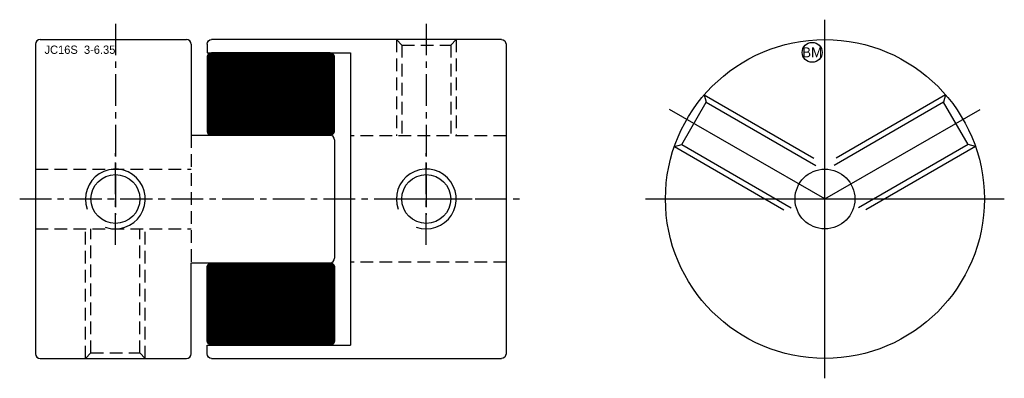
# Model space of a CAD drawing. Extents: x -8.6 to 40.8, y -9 to 9.
import ezdxf
from ezdxf.enums import TextEntityAlignment as Align

# ---------------------------------------------------------------- set-up
doc = ezdxf.new("R2010")
doc.units = 0
doc.header["$MEASUREMENT"] = 0
doc.linetypes.add('CENTER', pattern=[50.8, 31.75, -6.35, 6.35, -6.35])
doc.linetypes.add('HIDDEN', pattern=[9.525, 6.35, -3.175])
doc.layers.get('0').update_dxf_attribs({"linetype": 'CONTINUOUS'})
for name, color, linetype in [('BOM', 6, 'CONTINUOUS'), ('CENTER', 1, 'CENTER'), ('HIDDEN', 2, 'HIDDEN'), ('THIN', 3, 'CONTINUOUS')]:
    doc.layers.add(name, color=color, linetype=linetype)

# ---------------------------------------------------------------- blocks, each defined once
blk = doc.blocks.new('MCLBM2')
blk.add_circle((0, 0), 0.5)
blk.add_text('BM', height=0.5).set_placement((0, 0), align=Align.MIDDLE)
at = {"flags": 1}
for tag, p in [('NAME', (0, -1)), ('ENAME', (0, -2)), ('SPEC', (0, -3)), ('MATERIAL', (0, -4)), ('QTY', (0, -5)), ('WEIGHT', (0, -6)), ('PRICE', (0, -7)), ('REMARK', (0, -8)), ('USER1', (0, -9)), ('USER2', (0, -10)), ('USER3', (0, -11)), ('USER4', (0, -12)), ('USER5', (0, -13)), ('USER6', (0, -14))]:
    blk.add_attdef(tag, p, '', height=0.5, dxfattribs=at)

msp = doc.modelspace()

# ---------------------------------------------------------------- hatches: boundary and pattern name
at = {"layer": 'THIN'}
h = msp.add_hatch(dxfattribs=at)
h.set_pattern_fill('ANSI37', color=256, scale=0.1, style=0)
h.set_pattern_definition([(45, (1.619458, 1.035035), (-0.008838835, 0.008838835), []), (135, (1.619458, 1.035035), (-0.008838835, -0.008838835), [])])
edge = h.paths.add_edge_path()
edge.add_line((1.03, 3.2), (6.97, 3.2))
edge.add_arc((6.97, 3.43), 0.23, 270, 360)
edge.add_line((7.2, 3.43), (7.2, 7.102))
edge.add_arc((6.97, 7.102), 0.23, 0, 90)
edge.add_line((6.97, 7.332), (1.03, 7.332))
edge.add_arc((1.03, 7.102), 0.23, 90, 180)
edge.add_line((0.8, 7.102), (0.8, 3.43))
edge.add_arc((1.03, 3.43), 0.23, 180, 270)
at = {"layer": 'THIN', "extrusion": (-2.99932e-32, -1.22461e-16, -1)}
h = msp.add_hatch(dxfattribs=at)
h.set_pattern_fill('ANSI37', color=256, scale=0.1, angle=180, style=0)
h.set_pattern_definition([(225, (-1.619458, -1.035035), (0.008838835, -0.008838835), []), (315, (-1.619458, -1.035035), (0.008838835, 0.008838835), [])])
edge = h.paths.add_edge_path()
edge.add_line((-1.03, -3.2), (-6.97, -3.2))
edge.add_arc((-6.97, -3.43), 0.23, 450, 540)
edge.add_line((-7.2, -3.43), (-7.2, -7.102))
edge.add_arc((-6.97, -7.102), 0.23, 180, 270)
edge.add_line((-6.97, -7.332), (-1.03, -7.332))
edge.add_arc((-1.03, -7.102), 0.23, 270, 360)
edge.add_line((-0.8, -7.102), (-0.8, -3.43))
edge.add_arc((-1.03, -3.43), 0.23, 360, 450)

# ---------------------------------------------------------------- linework, layer by layer
at = {"ltscale": 0.1}
for p, q in [((-7.57, 8), (-0.23, 8)), ((-7.8, 7.77), (-7.8, -7.77)), ((0, 7.77), (0, 3.2)), ((0, 3.2), (6.97, 3.2)), ((7.2, 2.97), (7.2, -2.97)), ((0, -3.2), (6.97, -3.2)), ((0, -7.77), (0, -3.2)), ((-7.57, -8), (-0.23, -8))]:
    msp.add_line(p, q, dxfattribs=at)
at = {"ltscale": 0.1, "extrusion": (1.22461e-16, -2.99932e-32, -1)}
for p, q in [((15.57, 8), (1.03, 8)), ((0.8, 7.77), (0.8, 7.332)), ((15.8, 7.77), (15.8, -7.77)), ((0.8, 7.332), (8, 7.332)), ((8, 7.332), (8, -7.332)), ((0.8, -7.332), (8, -7.332)), ((0.8, -7.77), (0.8, -7.332)), ((1.03, -8), (15.57, -8))]:
    msp.add_line(p, q, dxfattribs=at)
at = {"ltscale": 0.1}
msp.add_lwpolyline([(1.03, 3.2), (6.97, 3.2, 0.414214), (7.2, 3.43), (7.2, 7.102, 0.414214), (6.97, 7.332), (1.03, 7.332, 0.414214), (0.8, 7.102), (0.8, 3.43, 0.414214)], format="xyb", close=True, dxfattribs=at)
at = {"ltscale": 0.1, "extrusion": (-2.99932e-32, -1.22461e-16, -1)}
msp.add_lwpolyline([(-1.03, -3.2), (-6.97, -3.2, 0.414214), (-7.2, -3.43), (-7.2, -7.102, 0.414214), (-6.97, -7.332), (-1.03, -7.332, 0.414214), (-0.8, -7.102), (-0.8, -3.43, 0.414214)], format="xyb", close=True, dxfattribs=at)
for radius in [8, 1.5]:
    msp.add_circle((31.8, 0), radius)
at = {"ltscale": 0.1}
for centre in [(-3.8, 0), (11.8, 0)]:
    msp.add_circle(centre, 1.229, dxfattribs=at)
for centre, start, end in [((-7.57, 7.77), 90, 180), ((-0.23, 7.77), 0, 90), ((6.97, 2.97), 0, 90), ((6.97, -2.97), 270, 0), ((-7.57, -7.77), 180, 270), ((-0.23, -7.77), 270, 0)]:
    msp.add_arc(centre, 0.23, start, end, dxfattribs=at)
at = {"ltscale": 0.1, "extrusion": (1.22461e-16, -2.99932e-32, -1)}
for centre, start, end in [((-1.03, 7.77), 0, 90), ((-15.57, 7.77), 90, 180), ((-15.57, 7.77), 90, 180), ((-1.03, -7.77), 270, 0), ((-15.57, -7.77), 180, 270)]:
    msp.add_arc(centre, 0.23, start, end, dxfattribs=at)
at = {"layer": 'CENTER'}
for p, q in [((31.8, -9), (31.8, 9)), ((31.8, 0), (24.006, 4.5)), ((22.8, 0), (40.8, 0))]:
    msp.add_line(p, q, dxfattribs=at)
at = {"layer": 'CENTER', "ltscale": 0.05}
for p, q in [((-3.8, 8.8), (-3.8, -0.8)), ((11.8, 8.8), (11.8, -0.8)), ((-3.8, -2.3), (-3.8, 2.3)), ((11.8, -2.3), (11.8, 2.3)), ((-8.6, 0), (16.6, 0)), ((-6.1, 0), (-1.5, 0)), ((9.5, 0), (14.1, 0))]:
    msp.add_line(p, q, dxfattribs=at)
at = {"layer": 'CENTER', "extrusion": (1.22461e-16, -2.99932e-32, -1)}
msp.add_line((31.8, 0), (39.594, 4.5), dxfattribs=at)
at = {"layer": 'HIDDEN', "ltscale": 0.1}
for p, q in [((10.3, 8), (10.3, 3.175)), ((10.3, 8), (10.571, 7.729)), ((13.3, 8), (13.029, 7.729)), ((13.3, 8), (13.3, 3.175)), ((10.571, 7.729), (13.029, 7.729)), ((10.571, 7.729), (10.571, 3.175)), ((13.029, 7.729), (13.029, 3.175)), ((0, 3.2), (0, -3.2)), ((15.8, 3.175), (8, 3.175)), ((-7.8, 1.5), (0, 1.5))]:
    msp.add_line(p, q, dxfattribs=at)
at = {"layer": 'HIDDEN'}
for p, q in [((25.745, 5.228), (31.8, 1.732)), ((25.745, 5.228), (25.844, 4.858)), ((24.614, 2.729), (25.844, 4.858)), ((25.844, 4.858), (31.67, 1.494)), ((24.245, 2.63), (24.614, 2.729)), ((24.245, 2.63), (31.05, -1.299)), ((24.614, 2.729), (30.441, -0.635))]:
    msp.add_line(p, q, dxfattribs=at)
at = {"layer": 'HIDDEN', "extrusion": (1.22461e-16, -2.99932e-32, -1)}
for p, q in [((37.855, 5.228), (31.8, 1.732)), ((37.855, 5.228), (37.756, 4.858)), ((37.756, 4.858), (31.93, 1.494)), ((38.986, 2.729), (37.756, 4.858)), ((39.355, 2.63), (32.55, -1.299)), ((38.986, 2.729), (33.159, -0.635)), ((39.355, 2.63), (38.986, 2.729))]:
    msp.add_line(p, q, dxfattribs=at)
at = {"layer": 'HIDDEN', "ltscale": 0.1, "extrusion": (-2.99932e-32, -1.22461e-16, -1)}
for p, q in [((-7.8, -1.5), (0, -1.5)), ((-5.3, -8), (-5.3, -1.5)), ((-5.029, -7.729), (-5.029, -1.5)), ((-2.571, -7.729), (-2.571, -1.5)), ((-2.3, -8), (-2.3, -1.5)), ((15.8, -3.175), (8, -3.175)), ((-5.3, -8), (-5.029, -7.729)), ((-5.029, -7.729), (-2.571, -7.729)), ((-2.3, -8), (-2.571, -7.729))]:
    msp.add_line(p, q, dxfattribs=at)
at = {"layer": 'THIN', "ltscale": 0.1}
for centre in [(-3.8, 0), (11.8, 0)]:
    msp.add_arc(centre, 1.5, 250, 200, dxfattribs=at)

# ---------------------------------------------------------------- block references
at = {"layer": 'BOM'}
msp.add_blockref('MCLBM2', (31.16, 7.36), dxfattribs=at)

# ---------------------------------------------------------------- texts
msp.add_text('JC16S  3-6.35', height=0.416).set_placement((-7.355, 7.285))

doc.saveas('drawing.dxf')
